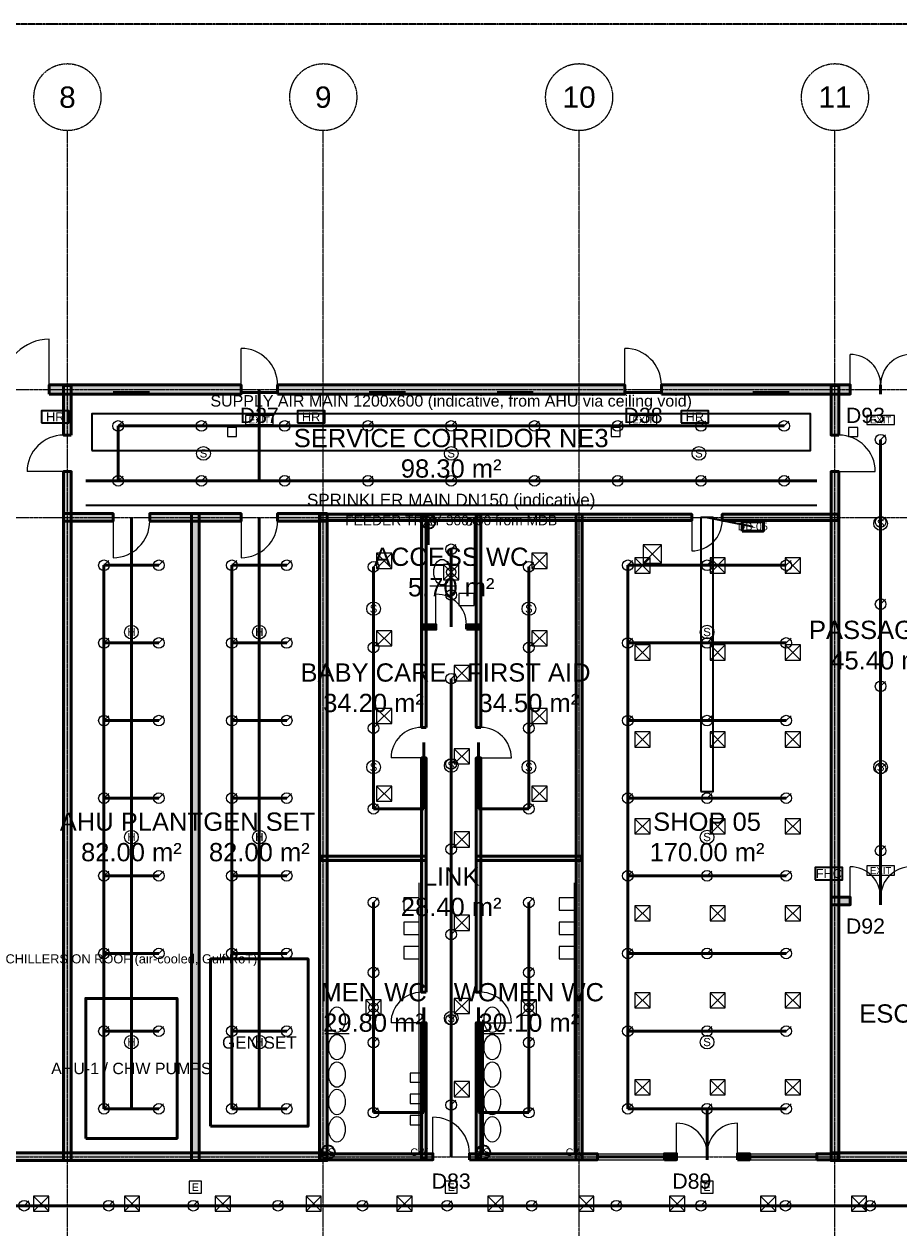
# Model space of a CAD drawing. Header units: millimetres. Extents: x -5300 to 125300, y -375 to 90375.
# Tile 9 of 10: x 62776 to 91500, y 50462 to 90000. Entities that reach past the tile are written whole.
import ezdxf
from ezdxf.enums import TextEntityAlignment as Align

# ---------------------------------------------------------------- set-up
doc = ezdxf.new("R2010")
doc.units = ezdxf.units.MM
for name, pattern in [('CENTER', [5.08, 3.175, -0.635, 0.635, -0.635]), ('DASHED', [1.524, 1.27, -0.254]), ('PHANTOM', [6.35, 3.175, -0.635, 0.635, -0.635, 0.635, -0.635])]:
    doc.linetypes.add(name, pattern=pattern)
for name, color, linetype, lineweight in [('A-ACHSEN', 1, 'CENTER', 13), ('A-FENSTER', 5, 'Continuous', 25), ('A-LAGEPLAN-GRENZE', 1, 'PHANTOM', 35), ('A-OEFFNUNG-NR', 2, 'Continuous', 18), ('A-RAUM-STEMPEL', 2, 'Continuous', 18), ('A-SCHRAFFUR', 8, 'Continuous', 9), ('A-TUER', 3, 'Continuous', 25), ('A-WAND-TRAG', 7, 'Continuous', 50), ('E-ANNO-TEXT', 52, 'Continuous', 18), ('E-DB', 6, 'Continuous', 50), ('E-FALM', 230, 'Continuous', 25), ('E-LITE', 2, 'Continuous', 18), ('E-LITE-EMER', 40, 'Continuous', 18), ('E-TRAY', 210, 'DASHED', 35), ('FP-ANNO-TEXT', 14, 'Continuous', 18), ('FP-HOSE', 20, 'Continuous', 35), ('FP-SPRK-HEAD', 1, 'Continuous', 25), ('FP-SPRK-PIPE', 12, 'Continuous', 50), ('M-ANNO-TEXT', 150, 'Continuous', 18), ('M-HVAC-EQPT', 30, 'Continuous', 50), ('M-HVAC-RCG', 3, 'Continuous', 18), ('M-HVAC-SAD', 5, 'Continuous', 35), ('M-HVAC-SCD', 4, 'Continuous', 18), ('P-ANNO-TEXT', 94, 'Continuous', 18), ('P-DCW', 160, 'Continuous', 25), ('P-FIXT', 90, 'Continuous', 18), ('P-SANR', 34, 'Continuous', 35)]:
    doc.layers.add(name, color=color, linetype=linetype, lineweight=lineweight)
doc.styles.add('DE-ARIAL', font='arial.ttf')

msp = doc.modelspace()

# ---------------------------------------------------------------- hatches: boundary and pattern name
at = {"layer": 'A-SCHRAFFUR'}
for points in [[(63600, 77850), (69900, 77850), (69900, 78150), (63600, 78150)], [(64325, 76500), (64325, 78125), (64075, 78125), (64075, 76500)], [(71100, 77850), (82500, 77850), (82500, 78150), (71100, 78150)], [(83700, 77850), (89900, 77850), (89900, 78150), (83700, 78150)], [(89525, 76500), (89525, 78125), (89275, 78125), (89275, 76500)], [(64325, 52675), (64325, 75300), (64075, 75300), (64075, 52675)], [(89525, 52675), (89525, 75300), (89275, 75300), (89275, 52675)], [(64075, 73675), (65700, 73675), (65700, 73925), (64075, 73925)], [(66900, 73675), (69900, 73675), (69900, 73925), (66900, 73925)], [(68525, 52675), (68525, 73925), (68275, 73925), (68275, 52675)], [(71100, 73675), (72725, 73675), (72725, 73925), (71100, 73925)], [(72725, 52675), (72725, 73925), (72475, 73925), (72475, 52675)], [(72500, 73700), (84700, 73700), (84700, 73900), (72500, 73900)], [(75975, 66900), (75975, 73875), (75825, 73875), (75825, 66900)], [(77775, 66900), (77775, 73875), (77625, 73875), (77625, 66900)], [(81100, 52700), (81100, 73900), (80900, 73900), (80900, 52700)], [(85700, 73700), (89500, 73700), (89500, 73900), (85700, 73900)], [(75825, 70125), (76300, 70125), (76300, 70275), (75825, 70275)], [(77300, 70125), (77775, 70125), (77775, 70275), (77300, 70275)], [(75975, 58200), (75975, 65900), (75825, 65900), (75825, 58200)], [(77775, 58200), (77775, 65900), (77625, 65900), (77625, 58200)], [(72525, 62525), (75975, 62525), (75975, 62675), (72525, 62675)], [(77625, 62525), (81075, 62525), (81075, 62675), (77625, 62675)], [(89275, 61075), (89900, 61075), (89900, 61325), (89275, 61325)], [(75975, 52725), (75975, 57200), (75825, 57200), (75825, 52725)], [(77775, 52725), (77775, 57200), (77625, 57200), (77625, 52725)], [(47275, 52675), (72725, 52675), (72725, 52925), (47275, 52925)], [(72500, 52700), (76200, 52700), (76200, 52900), (72500, 52900)], [(77400, 52700), (81600, 52700), (81600, 52900), (77400, 52900)], [(83800, 52700), (84200, 52700), (84200, 52900), (83800, 52900)], [(86200, 52700), (86600, 52700), (86600, 52900), (86200, 52900)], [(88800, 52700), (89500, 52700), (89500, 52900), (88800, 52900)], [(89275, 52675), (92600, 52675), (92600, 52925), (89275, 52925)]]:
    msp.add_hatch(color=256, dxfattribs=at).paths.add_polyline_path(points)

# ---------------------------------------------------------------- linework, layer by layer
at = {"layer": 'A-ACHSEN'}
for p, q in [((64200, 7100), (64200, 86500)), ((72600, 7100), (72600, 86500)), ((81000, 7100), (81000, 86500)), ((89400, 7100), (89400, 86500)), ((-3100, 78000), (123100, 78000)), ((-3100, 73800), (123100, 73800)), ((-3100, 52800), (123100, 52800))]:
    msp.add_line(p, q, dxfattribs=at)
for centre in [(64200, 87600), (72600, 87600), (81000, 87600), (89400, 87600)]:
    msp.add_circle(centre, 1100, dxfattribs=at)
at = {"layer": 'A-FENSTER'}
for p, q in [((81600, 52900), (83800, 52900)), ((81600, 52825), (83800, 52825)), ((81600, 52775), (83800, 52775)), ((81600, 52700), (83800, 52700)), ((86600, 52900), (88800, 52900)), ((86600, 52825), (88800, 52825)), ((86600, 52775), (88800, 52775)), ((86600, 52700), (88800, 52700))]:
    msp.add_line(p, q, dxfattribs=at)
at = {"layer": 'A-LAGEPLAN-GRENZE'}
msp.add_lwpolyline([(0, 0), (120000, 0), (120000, 90000), (0, 90000)], close=True, dxfattribs=at)
at = {"layer": 'A-TUER'}
for p, q in [((63600, 78150), (63600, 79650)), ((69900, 78150), (69900, 79350)), ((82500, 78150), (82500, 79350)), ((89900, 78150), (89900, 79150)), ((64075, 75300), (62875, 75300)), ((89525, 75300), (90725, 75300)), ((65700, 73675), (65700, 72475)), ((69900, 73675), (69900, 72475)), ((84700, 73700), (84700, 72700)), ((76300, 70275), (76300, 71275)), ((75825, 65900), (74825, 65900)), ((77775, 65900), (78775, 65900)), ((89900, 61325), (89900, 62325)), ((75825, 57200), (74825, 57200)), ((77775, 57200), (78775, 57200)), ((76200, 52900), (76200, 54100)), ((84200, 52900), (84200, 53900)), ((86200, 52900), (86200, 53900))]:
    msp.add_line(p, q, dxfattribs=at)
for centre, radius, start, end in [((63600, 78150), 1500, 90, 180), ((69900, 78150), 1200, 0, 90), ((82500, 78150), 1200, 0, 90), ((89900, 78150), 1000, 0, 90), ((91900, 78150), 1000, 90, 180), ((64075, 75300), 1200, 90, 180), ((89525, 75300), 1200, 0, 90), ((65700, 73675), 1200, -90, 0), ((69900, 73675), 1200, -90, 0), ((84700, 73700), 1000, -90, 0), ((76300, 70275), 1000, 0, 90), ((75825, 65900), 1000, 90, 180), ((77775, 65900), 1000, 0, 90), ((89900, 61325), 1000, 0, 90), ((91900, 61325), 1000, 90, 180), ((75825, 57200), 1000, 90, 180), ((77775, 57200), 1000, 0, 90), ((76200, 52900), 1200, 0, 90), ((84200, 52900), 1000, 0, 90), ((86200, 52900), 1000, 90, 180)]:
    msp.add_arc(centre, radius, start, end, dxfattribs=at)
at = {"layer": 'A-WAND-TRAG'}
for p, q in [((63600, 77850), (63600, 78150)), ((69900, 77850), (69900, 78150)), ((71100, 77850), (71100, 78150)), ((82500, 77850), (82500, 78150)), ((83700, 77850), (83700, 78150)), ((89900, 77850), (89900, 78150)), ((90900, 77850), (90900, 78150)), ((90900, 77850), (90900, 78150)), ((64325, 76500), (64075, 76500)), ((89525, 76500), (89275, 76500)), ((64325, 75300), (64075, 75300)), ((89525, 75300), (89275, 75300)), ((65700, 73675), (65700, 73925)), ((66900, 73675), (66900, 73925)), ((69900, 73675), (69900, 73925)), ((71100, 73675), (71100, 73925)), ((84700, 73700), (84700, 73900)), ((85700, 73700), (85700, 73900)), ((76300, 70125), (76300, 70275)), ((77300, 70125), (77300, 70275)), ((75975, 66900), (75825, 66900)), ((77775, 66900), (77625, 66900)), ((75975, 65900), (75825, 65900)), ((77775, 65900), (77625, 65900)), ((89900, 61075), (89900, 61325)), ((90900, 61075), (90900, 61325)), ((90900, 61075), (90900, 61325)), ((75975, 58200), (75825, 58200)), ((77775, 58200), (77625, 58200)), ((75975, 57200), (75825, 57200)), ((77775, 57200), (77625, 57200)), ((76200, 52700), (76200, 52900)), ((77400, 52700), (77400, 52900)), ((81600, 52700), (81600, 52900)), ((83800, 52700), (83800, 52900)), ((84200, 52700), (84200, 52900)), ((85200, 52700), (85200, 52900)), ((85200, 52700), (85200, 52900)), ((86200, 52700), (86200, 52900)), ((86600, 52700), (86600, 52900)), ((88800, 52700), (88800, 52900))]:
    msp.add_line(p, q, dxfattribs=at)
for points in [[(63600, 77850), (69900, 77850), (69900, 78150), (63600, 78150)], [(64325, 76500), (64325, 78125), (64075, 78125), (64075, 76500)], [(71100, 77850), (82500, 77850), (82500, 78150), (71100, 78150)], [(83700, 77850), (89900, 77850), (89900, 78150), (83700, 78150)], [(89525, 76500), (89525, 78125), (89275, 78125), (89275, 76500)], [(64325, 52675), (64325, 75300), (64075, 75300), (64075, 52675)], [(89525, 52675), (89525, 75300), (89275, 75300), (89275, 52675)], [(64075, 73675), (65700, 73675), (65700, 73925), (64075, 73925)], [(66900, 73675), (69900, 73675), (69900, 73925), (66900, 73925)], [(68525, 52675), (68525, 73925), (68275, 73925), (68275, 52675)], [(71100, 73675), (72725, 73675), (72725, 73925), (71100, 73925)], [(72725, 52675), (72725, 73925), (72475, 73925), (72475, 52675)], [(72500, 73700), (84700, 73700), (84700, 73900), (72500, 73900)], [(75975, 66900), (75975, 73875), (75825, 73875), (75825, 66900)], [(77775, 66900), (77775, 73875), (77625, 73875), (77625, 66900)], [(81100, 52700), (81100, 73900), (80900, 73900), (80900, 52700)], [(85700, 73700), (89500, 73700), (89500, 73900), (85700, 73900)], [(75825, 70125), (76300, 70125), (76300, 70275), (75825, 70275)], [(77300, 70125), (77775, 70125), (77775, 70275), (77300, 70275)], [(75975, 58200), (75975, 65900), (75825, 65900), (75825, 58200)], [(77775, 58200), (77775, 65900), (77625, 65900), (77625, 58200)], [(72525, 62525), (75975, 62525), (75975, 62675), (72525, 62675)], [(77625, 62525), (81075, 62525), (81075, 62675), (77625, 62675)], [(89275, 61075), (89900, 61075), (89900, 61325), (89275, 61325)], [(75975, 52725), (75975, 57200), (75825, 57200), (75825, 52725)], [(77775, 52725), (77775, 57200), (77625, 57200), (77625, 52725)], [(47275, 52675), (72725, 52675), (72725, 52925), (47275, 52925)], [(72500, 52700), (76200, 52700), (76200, 52900), (72500, 52900)], [(77400, 52700), (81600, 52700), (81600, 52900), (77400, 52900)], [(83800, 52700), (84200, 52700), (84200, 52900), (83800, 52900)], [(86200, 52700), (86600, 52700), (86600, 52900), (86200, 52900)], [(88800, 52700), (89500, 52700), (89500, 52900), (88800, 52900)], [(89275, 52675), (92600, 52675), (92600, 52925), (89275, 52925)]]:
    msp.add_lwpolyline(points, close=True, dxfattribs=at)
at = {"layer": 'E-DB'}
for points in [[(86350, 73350), (87050, 73350), (87050, 73650), (86350, 73650)], [(68900, 53800), (72100, 53800), (72100, 59300), (68900, 59300)]]:
    msp.add_lwpolyline(points, close=True, dxfattribs=at)
at = {"layer": 'E-FALM'}
for points in [[(69450, 76450), (69750, 76450), (69750, 76750), (69450, 76750)], [(82050, 76450), (82350, 76450), (82350, 76750), (82050, 76750)], [(89850, 76450), (90150, 76450), (90150, 76750), (89850, 76750)]]:
    msp.add_lwpolyline(points, close=True, dxfattribs=at)
for centre in [(68666.667, 75900), (76800, 75900), (84933.333, 75900), (90900, 73600), (74250, 70800), (79350, 70800), (66300, 70033.333), (70500, 70033.333), (85200, 70033.333), (74250, 65600), (76800, 65650), (79350, 65600), (90900, 65600), (66300, 63300), (70500, 63300), (85200, 63300), (76800, 57350), (66300, 56566.667), (70500, 56566.667), (85200, 56566.667)]:
    msp.add_circle(centre, 225, dxfattribs=at)
at = {"layer": 'E-LITE', "const_width": 100}
for points in [[(65700, 77900), (66900, 77900)], [(69900, 77900), (71100, 77900)], [(74100, 77900), (75300, 77900)], [(78300, 77900), (79500, 77900)], [(82500, 77900), (83700, 77900)], [(86700, 77900), (87900, 77900)]]:
    msp.add_lwpolyline(points, dxfattribs=at)
at = {"layer": 'E-LITE-EMER'}
for points in [[(70050, 76850), (70950, 76850), (70950, 77150), (70050, 77150)], [(82650, 76850), (83550, 76850), (83550, 77150), (82650, 77150)], [(90450, 76850), (91350, 76850), (91350, 77150), (90450, 77150)], [(90450, 62050), (91350, 62050), (91350, 62350), (90450, 62350)], [(68200, 51600), (68600, 51600), (68600, 52000), (68200, 52000)], [(76600, 51600), (77000, 51600), (77000, 52000), (76600, 52000)], [(85000, 51600), (85400, 51600), (85400, 52000), (85000, 52000)]]:
    msp.add_lwpolyline(points, close=True, dxfattribs=at)
at = {"layer": 'E-TRAY'}
for p, q in [((64800, 74200), (88800, 74200)), ((85200, 73800), (86700, 73500))]:
    msp.add_line(p, q, dxfattribs=at)
at = {"layer": 'FP-HOSE'}
for points in [[(63350, 76900), (64250, 76900), (64250, 77300), (63350, 77300)], [(71750, 76900), (72650, 76900), (72650, 77300), (71750, 77300)], [(84350, 76900), (85250, 76900), (85250, 77300), (84350, 77300)], [(88750, 61900), (89650, 61900), (89650, 62300), (88750, 62300)]]:
    msp.add_lwpolyline(points, close=True, dxfattribs=at)
at = {"layer": 'FP-SPRK-HEAD'}
for p, q in [((65866.667, 76800), (66024.167, 76957.5)), ((68600, 76800), (68757.5, 76957.5)), ((71333.333, 76800), (71490.833, 76957.5)), ((74066.667, 76800), (74224.167, 76957.5)), ((76800, 76800), (76957.5, 76957.5)), ((79533.333, 76800), (79690.833, 76957.5)), ((82266.667, 76800), (82424.167, 76957.5)), ((85000, 76800), (85157.5, 76957.5)), ((87733.333, 76800), (87890.833, 76957.5)), ((90900, 76350), (91057.5, 76507.5)), ((65866.667, 75000), (66024.167, 75157.5)), ((68600, 75000), (68757.5, 75157.5)), ((71333.333, 75000), (71490.833, 75157.5)), ((74066.667, 75000), (74224.167, 75157.5)), ((76800, 75000), (76957.5, 75157.5)), ((79533.333, 75000), (79690.833, 75157.5)), ((82266.667, 75000), (82424.167, 75157.5)), ((85000, 75000), (85157.5, 75157.5)), ((87733.333, 75000), (87890.833, 75157.5)), ((90900, 73650), (91057.5, 73807.5)), ((76800, 72750), (76957.5, 72907.5)), ((65400, 72225), (65557.5, 72382.5)), ((67200, 72225), (67357.5, 72382.5)), ((69600, 72225), (69757.5, 72382.5)), ((71400, 72225), (71557.5, 72382.5)), ((82600, 72225), (82757.5, 72382.5)), ((85200, 72225), (85357.5, 72382.5)), ((87800, 72225), (87957.5, 72382.5)), ((74250, 72175), (74407.5, 72332.5)), ((79350, 72175), (79507.5, 72332.5)), ((76800, 71250), (76957.5, 71407.5)), ((90900, 70950), (91057.5, 71107.5)), ((65400, 69675), (65557.5, 69832.5)), ((67200, 69675), (67357.5, 69832.5)), ((69600, 69675), (69757.5, 69832.5)), ((71400, 69675), (71557.5, 69832.5)), ((74250, 69525), (74407.5, 69682.5)), ((79350, 69525), (79507.5, 69682.5)), ((82600, 69675), (82757.5, 69832.5)), ((85200, 69675), (85357.5, 69832.5)), ((87800, 69675), (87957.5, 69832.5)), ((76800, 68500), (76957.5, 68657.5)), ((90900, 68250), (91057.5, 68407.5)), ((65400, 67125), (65557.5, 67282.5)), ((67200, 67125), (67357.5, 67282.5)), ((69600, 67125), (69757.5, 67282.5)), ((71400, 67125), (71557.5, 67282.5)), ((82600, 67125), (82757.5, 67282.5)), ((85200, 67125), (85357.5, 67282.5)), ((87800, 67125), (87957.5, 67282.5)), ((74250, 66875), (74407.5, 67032.5)), ((79350, 66875), (79507.5, 67032.5)), ((76800, 65700), (76957.5, 65857.5)), ((90900, 65550), (91057.5, 65707.5)), ((65400, 64575), (65557.5, 64732.5)), ((67200, 64575), (67357.5, 64732.5)), ((69600, 64575), (69757.5, 64732.5)), ((71400, 64575), (71557.5, 64732.5)), ((82600, 64575), (82757.5, 64732.5)), ((85200, 64575), (85357.5, 64732.5)), ((87800, 64575), (87957.5, 64732.5)), ((74250, 64225), (74407.5, 64382.5)), ((79350, 64225), (79507.5, 64382.5)), ((76800, 62900), (76957.5, 63057.5)), ((90900, 62850), (91057.5, 63007.5)), ((65400, 62025), (65557.5, 62182.5)), ((67200, 62025), (67357.5, 62182.5)), ((69600, 62025), (69757.5, 62182.5)), ((71400, 62025), (71557.5, 62182.5)), ((82600, 62025), (82757.5, 62182.5)), ((85200, 62025), (85357.5, 62182.5)), ((87800, 62025), (87957.5, 62182.5)), ((74250, 61150), (74407.5, 61307.5)), ((79350, 61150), (79507.5, 61307.5)), ((76800, 60100), (76957.5, 60257.5)), ((65400, 59475), (65557.5, 59632.5)), ((67200, 59475), (67357.5, 59632.5)), ((69600, 59475), (69757.5, 59632.5)), ((71400, 59475), (71557.5, 59632.5)), ((82600, 59475), (82757.5, 59632.5)), ((85200, 59475), (85357.5, 59632.5)), ((87800, 59475), (87957.5, 59632.5)), ((74250, 58850), (74407.5, 59007.5)), ((79350, 58850), (79507.5, 59007.5)), ((76800, 57300), (76957.5, 57457.5)), ((65400, 56925), (65557.5, 57082.5)), ((67200, 56925), (67357.5, 57082.5)), ((69600, 56925), (69757.5, 57082.5)), ((71400, 56925), (71557.5, 57082.5)), ((82600, 56925), (82757.5, 57082.5)), ((85200, 56925), (85357.5, 57082.5)), ((87800, 56925), (87957.5, 57082.5)), ((74250, 56550), (74407.5, 56707.5)), ((79350, 56550), (79507.5, 56707.5)), ((76800, 54500), (76957.5, 54657.5)), ((65400, 54375), (65557.5, 54532.5)), ((67200, 54375), (67357.5, 54532.5)), ((69600, 54375), (69757.5, 54532.5)), ((71400, 54375), (71557.5, 54532.5)), ((74250, 54250), (74407.5, 54407.5)), ((79350, 54250), (79507.5, 54407.5)), ((82600, 54375), (82757.5, 54532.5)), ((85200, 54375), (85357.5, 54532.5)), ((87800, 54375), (87957.5, 54532.5)), ((62777.778, 51192.857), (62935.278, 51350.357)), ((65555.556, 51192.857), (65713.056, 51350.357)), ((68333.333, 51192.857), (68490.833, 51350.357)), ((71111.111, 51192.857), (71268.611, 51350.357)), ((73888.889, 51192.857), (74046.389, 51350.357)), ((76666.667, 51192.857), (76824.167, 51350.357)), ((79444.444, 51192.857), (79601.944, 51350.357)), ((82222.222, 51192.857), (82379.722, 51350.357)), ((85000, 51192.857), (85157.5, 51350.357)), ((87777.778, 51192.857), (87935.278, 51350.357)), ((90555.556, 51192.857), (90713.056, 51350.357))]:
    msp.add_line(p, q, dxfattribs=at)
for centre in [(65866.667, 76800), (68600, 76800), (71333.333, 76800), (74066.667, 76800), (76800, 76800), (79533.333, 76800), (82266.667, 76800), (85000, 76800), (87733.333, 76800), (90900, 76350), (65866.667, 75000), (68600, 75000), (71333.333, 75000), (74066.667, 75000), (76800, 75000), (79533.333, 75000), (82266.667, 75000), (85000, 75000), (87733.333, 75000), (90900, 73650), (76800, 72750), (65400, 72225), (67200, 72225), (69600, 72225), (71400, 72225), (82600, 72225), (85200, 72225), (87800, 72225), (74250, 72175), (79350, 72175), (76800, 71250), (90900, 70950), (65400, 69675), (67200, 69675), (69600, 69675), (71400, 69675), (74250, 69525), (79350, 69525), (82600, 69675), (85200, 69675), (87800, 69675), (76800, 68500), (90900, 68250), (65400, 67125), (67200, 67125), (69600, 67125), (71400, 67125), (82600, 67125), (85200, 67125), (87800, 67125), (74250, 66875), (79350, 66875), (76800, 65700), (90900, 65550), (65400, 64575), (67200, 64575), (69600, 64575), (71400, 64575), (82600, 64575), (85200, 64575), (87800, 64575), (74250, 64225), (79350, 64225), (76800, 62900), (90900, 62850), (65400, 62025), (67200, 62025), (69600, 62025), (71400, 62025), (82600, 62025), (85200, 62025), (87800, 62025), (74250, 61150), (79350, 61150), (76800, 60100), (65400, 59475), (67200, 59475), (69600, 59475), (71400, 59475), (82600, 59475), (85200, 59475), (87800, 59475), (74250, 58850), (79350, 58850), (76800, 57300), (65400, 56925), (67200, 56925), (69600, 56925), (71400, 56925), (82600, 56925), (85200, 56925), (87800, 56925), (74250, 56550), (79350, 56550), (76800, 54500), (65400, 54375), (67200, 54375), (69600, 54375), (71400, 54375), (74250, 54250), (79350, 54250), (82600, 54375), (85200, 54375), (87800, 54375), (62777.778, 51192.857), (65555.556, 51192.857), (68333.333, 51192.857), (71111.111, 51192.857), (73888.889, 51192.857), (76666.667, 51192.857), (79444.444, 51192.857), (82222.222, 51192.857), (85000, 51192.857), (87777.778, 51192.857), (90555.556, 51192.857)]:
    msp.add_circle(centre, 175, dxfattribs=at)
at = {"layer": 'FP-SPRK-PIPE'}
for p, q in [((70500, 75000), (70500, 78000)), ((65866.667, 76800), (68600, 76800)), ((65866.667, 75000), (65866.667, 76800)), ((68600, 76800), (71333.333, 76800)), ((71333.333, 76800), (74066.667, 76800)), ((74066.667, 76800), (76800, 76800)), ((76800, 76800), (79533.333, 76800)), ((79533.333, 76800), (82266.667, 76800)), ((82266.667, 76800), (85000, 76800)), ((85000, 76800), (87733.333, 76800)), ((90900, 73650), (90900, 76350)), ((64800, 75000), (88800, 75000)), ((65866.667, 75000), (68600, 75000)), ((65866.667, 75000), (70500, 75000)), ((68600, 75000), (71333.333, 75000)), ((71333.333, 75000), (74066.667, 75000)), ((74066.667, 75000), (76800, 75000)), ((76800, 75000), (79533.333, 75000)), ((79533.333, 75000), (82266.667, 75000)), ((82266.667, 75000), (85000, 75000)), ((85000, 75000), (87733.333, 75000)), ((66300, 54375), (66300, 73800)), ((70500, 54375), (70500, 73800)), ((90900, 70950), (90900, 73650)), ((76800, 71250), (76800, 72750)), ((65400, 72225), (67200, 72225)), ((65400, 69675), (65400, 72225)), ((69600, 72225), (71400, 72225)), ((69600, 69675), (69600, 72225)), ((74250, 69525), (74250, 72175)), ((79350, 69525), (79350, 72175)), ((82600, 72225), (85200, 72225)), ((82600, 69675), (82600, 72225)), ((85200, 72225), (87800, 72225)), ((76800, 71250), (76800, 71250)), ((76800, 71250), (76800, 70200)), ((90900, 68250), (90900, 70950)), ((65400, 69675), (67200, 69675)), ((65400, 67125), (65400, 69675)), ((69600, 69675), (71400, 69675)), ((69600, 67125), (69600, 69675)), ((82600, 69675), (85200, 69675)), ((82600, 67125), (82600, 69675)), ((85200, 69675), (87800, 69675)), ((74250, 66875), (74250, 69525)), ((79350, 66875), (79350, 69525)), ((76800, 65700), (76800, 68500)), ((90900, 65550), (90900, 68250)), ((65400, 67125), (67200, 67125)), ((65400, 64575), (65400, 67125)), ((69600, 67125), (71400, 67125)), ((69600, 64575), (69600, 67125)), ((74250, 64225), (74250, 66875)), ((79350, 64225), (79350, 66875)), ((82600, 67125), (85200, 67125)), ((82600, 64575), (82600, 67125)), ((85200, 67125), (87800, 67125)), ((75900, 64225), (75900, 66400)), ((77700, 64225), (77700, 66400)), ((76800, 62900), (76800, 65700)), ((90900, 62850), (90900, 65550)), ((65400, 64575), (67200, 64575)), ((65400, 62025), (65400, 64575)), ((69600, 64575), (71400, 64575)), ((69600, 62025), (69600, 64575)), ((82600, 64575), (85200, 64575)), ((82600, 62025), (82600, 64575)), ((85200, 64575), (87800, 64575)), ((74250, 64225), (75900, 64225)), ((79350, 64225), (77700, 64225)), ((76800, 60100), (76800, 62900)), ((90900, 62850), (90900, 62850)), ((90900, 62850), (90900, 61200)), ((65400, 62025), (67200, 62025)), ((65400, 59475), (65400, 62025)), ((69600, 62025), (71400, 62025)), ((69600, 59475), (69600, 62025)), ((82600, 62025), (85200, 62025)), ((82600, 59475), (82600, 62025)), ((85200, 62025), (87800, 62025)), ((74250, 58850), (74250, 61150)), ((79350, 58850), (79350, 61150)), ((76800, 57300), (76800, 60100)), ((65400, 59475), (67200, 59475)), ((65400, 56925), (65400, 59475)), ((69600, 59475), (71400, 59475)), ((69600, 56925), (69600, 59475)), ((82600, 59475), (85200, 59475)), ((82600, 56925), (82600, 59475)), ((85200, 59475), (87800, 59475)), ((74250, 56550), (74250, 58850)), ((79350, 56550), (79350, 58850)), ((75900, 54250), (75900, 57700)), ((77700, 54250), (77700, 57700)), ((76800, 54500), (76800, 57300)), ((65400, 56925), (67200, 56925)), ((65400, 54375), (65400, 56925)), ((69600, 56925), (71400, 56925)), ((69600, 54375), (69600, 56925)), ((74250, 54250), (74250, 56550)), ((79350, 54250), (79350, 56550)), ((82600, 56925), (85200, 56925)), ((82600, 54375), (82600, 56925)), ((85200, 56925), (87800, 56925)), ((65400, 54375), (67200, 54375)), ((65400, 54375), (66300, 54375)), ((69600, 54375), (71400, 54375)), ((69600, 54375), (70500, 54375)), ((74250, 54250), (75900, 54250)), ((76800, 54500), (76800, 54500)), ((76800, 54500), (76800, 52800)), ((79350, 54250), (77700, 54250)), ((82600, 54375), (85200, 54375)), ((82600, 54375), (85200, 54375)), ((85200, 54375), (87800, 54375)), ((85200, 54375), (85200, 52800)), ((60000, 51192.857), (62777.778, 51192.857)), ((62777.778, 51192.857), (65555.556, 51192.857)), ((65555.556, 51192.857), (68333.333, 51192.857)), ((68333.333, 51192.857), (71111.111, 51192.857)), ((71111.111, 51192.857), (73888.889, 51192.857)), ((73888.889, 51192.857), (76666.667, 51192.857)), ((76666.667, 51192.857), (79444.444, 51192.857)), ((79444.444, 51192.857), (82222.222, 51192.857)), ((82222.222, 51192.857), (85000, 51192.857)), ((85000, 51192.857), (87777.778, 51192.857)), ((87777.778, 51192.857), (90555.556, 51192.857)), ((90555.556, 51192.857), (93333.333, 51192.857))]:
    msp.add_line(p, q, dxfattribs=at)
at = {"layer": 'M-HVAC-EQPT'}
msp.add_lwpolyline([(64800, 53400), (67800, 53400), (67800, 58000), (64800, 58000)], close=True, dxfattribs=at)
at = {"layer": 'M-HVAC-RCG'}
for p, q in [((83100, 72300), (83700, 72900)), ((83100, 72900), (83700, 72300)), ((76550, 71750), (77050, 72250)), ((76550, 72250), (77050, 71750)), ((74000, 57450), (74500, 57950)), ((74000, 57950), (74500, 57450)), ((79100, 57450), (79600, 57950)), ((79100, 57950), (79600, 57450))]:
    msp.add_line(p, q, dxfattribs=at)
for points in [[(83100, 72300), (83700, 72300), (83700, 72900), (83100, 72900)], [(76550, 71750), (77050, 71750), (77050, 72250), (76550, 72250)], [(74000, 57450), (74500, 57450), (74500, 57950), (74000, 57950)], [(79100, 57450), (79600, 57450), (79600, 57950), (79100, 57950)]]:
    msp.add_lwpolyline(points, close=True, dxfattribs=at)
at = {"layer": 'M-HVAC-SAD'}
for points in [[(65000, 76000), (88600, 76000), (88600, 77200), (65000, 77200)], [(85000, 64800), (85400, 64800), (85400, 73800), (85000, 73800)]]:
    msp.add_lwpolyline(points, close=True, dxfattribs=at)
at = {"layer": 'M-HVAC-SCD'}
for p, q in [((74350, 72125), (74850, 72625)), ((74350, 72625), (74850, 72125)), ((79450, 72125), (79950, 72625)), ((79450, 72625), (79950, 72125)), ((82833.333, 71971.429), (83333.333, 72471.429)), ((82833.333, 72471.429), (83333.333, 71971.429)), ((85300, 71971.429), (85800, 72471.429)), ((85300, 72471.429), (85800, 71971.429)), ((87766.667, 71971.429), (88266.667, 72471.429)), ((87766.667, 72471.429), (88266.667, 71971.429)), ((74350, 69575), (74850, 70075)), ((74350, 70075), (74850, 69575)), ((79450, 69575), (79950, 70075)), ((79450, 70075), (79950, 69575)), ((82833.333, 69114.286), (83333.333, 69614.286)), ((82833.333, 69614.286), (83333.333, 69114.286)), ((85300, 69114.286), (85800, 69614.286)), ((85300, 69614.286), (85800, 69114.286)), ((87766.667, 69114.286), (88266.667, 69614.286)), ((87766.667, 69614.286), (88266.667, 69114.286)), ((76900, 68433.333), (77400, 68933.333)), ((76900, 68933.333), (77400, 68433.333)), ((74350, 67025), (74850, 67525)), ((74350, 67525), (74850, 67025)), ((79450, 67025), (79950, 67525)), ((79450, 67525), (79950, 67025)), ((82833.333, 66257.143), (83333.333, 66757.143)), ((82833.333, 66757.143), (83333.333, 66257.143)), ((85300, 66257.143), (85800, 66757.143)), ((85300, 66757.143), (85800, 66257.143)), ((87766.667, 66257.143), (88266.667, 66757.143)), ((87766.667, 66757.143), (88266.667, 66257.143)), ((76900, 65700), (77400, 66200)), ((76900, 66200), (77400, 65700)), ((74350, 64475), (74850, 64975)), ((74350, 64975), (74850, 64475)), ((79450, 64475), (79950, 64975)), ((79450, 64975), (79950, 64475)), ((82833.333, 63400), (83333.333, 63900)), ((82833.333, 63900), (83333.333, 63400)), ((85300, 63400), (85800, 63900)), ((85300, 63900), (85800, 63400)), ((87766.667, 63400), (88266.667, 63900)), ((87766.667, 63900), (88266.667, 63400)), ((76900, 62966.667), (77400, 63466.667)), ((76900, 63466.667), (77400, 62966.667)), ((82833.333, 60542.857), (83333.333, 61042.857)), ((82833.333, 61042.857), (83333.333, 60542.857)), ((85300, 60542.857), (85800, 61042.857)), ((85300, 61042.857), (85800, 60542.857)), ((87766.667, 60542.857), (88266.667, 61042.857)), ((87766.667, 61042.857), (88266.667, 60542.857)), ((76900, 60233.333), (77400, 60733.333)), ((76900, 60733.333), (77400, 60233.333)), ((82833.333, 57685.714), (83333.333, 58185.714)), ((82833.333, 58185.714), (83333.333, 57685.714)), ((85300, 57685.714), (85800, 58185.714)), ((85300, 58185.714), (85800, 57685.714)), ((87766.667, 57685.714), (88266.667, 58185.714)), ((87766.667, 58185.714), (88266.667, 57685.714)), ((76900, 57500), (77400, 58000)), ((76900, 58000), (77400, 57500)), ((76900, 54766.667), (77400, 55266.667)), ((76900, 55266.667), (77400, 54766.667)), ((82833.333, 54828.571), (83333.333, 55328.571)), ((82833.333, 55328.571), (83333.333, 54828.571)), ((85300, 54828.571), (85800, 55328.571)), ((85300, 55328.571), (85800, 54828.571)), ((87766.667, 54828.571), (88266.667, 55328.571)), ((87766.667, 55328.571), (88266.667, 54828.571)), ((63084, 51007.692), (63584, 51507.692)), ((63084, 51507.692), (63584, 51007.692)), ((66068, 51007.692), (66568, 51507.692)), ((66068, 51507.692), (66568, 51007.692)), ((69052, 51007.692), (69552, 51507.692)), ((69052, 51507.692), (69552, 51007.692)), ((72036, 51007.692), (72536, 51507.692)), ((72036, 51507.692), (72536, 51007.692)), ((75020, 51007.692), (75520, 51507.692)), ((75020, 51507.692), (75520, 51007.692)), ((78004, 51007.692), (78504, 51507.692)), ((78004, 51507.692), (78504, 51007.692)), ((80988, 51007.692), (81488, 51507.692)), ((80988, 51507.692), (81488, 51007.692)), ((83972, 51007.692), (84472, 51507.692)), ((83972, 51507.692), (84472, 51007.692)), ((86956, 51007.692), (87456, 51507.692)), ((86956, 51507.692), (87456, 51007.692)), ((89940, 51007.692), (90440, 51507.692)), ((89940, 51507.692), (90440, 51007.692))]:
    msp.add_line(p, q, dxfattribs=at)
for points in [[(74350, 72125), (74850, 72125), (74850, 72625), (74350, 72625)], [(79450, 72125), (79950, 72125), (79950, 72625), (79450, 72625)], [(82833.333, 71971.429), (83333.333, 71971.429), (83333.333, 72471.429), (82833.333, 72471.429)], [(85300, 71971.429), (85800, 71971.429), (85800, 72471.429), (85300, 72471.429)], [(87766.667, 71971.429), (88266.667, 71971.429), (88266.667, 72471.429), (87766.667, 72471.429)], [(74350, 69575), (74850, 69575), (74850, 70075), (74350, 70075)], [(79450, 69575), (79950, 69575), (79950, 70075), (79450, 70075)], [(82833.333, 69114.286), (83333.333, 69114.286), (83333.333, 69614.286), (82833.333, 69614.286)], [(85300, 69114.286), (85800, 69114.286), (85800, 69614.286), (85300, 69614.286)], [(87766.667, 69114.286), (88266.667, 69114.286), (88266.667, 69614.286), (87766.667, 69614.286)], [(76900, 68433.333), (77400, 68433.333), (77400, 68933.333), (76900, 68933.333)], [(74350, 67025), (74850, 67025), (74850, 67525), (74350, 67525)], [(79450, 67025), (79950, 67025), (79950, 67525), (79450, 67525)], [(82833.333, 66257.143), (83333.333, 66257.143), (83333.333, 66757.143), (82833.333, 66757.143)], [(85300, 66257.143), (85800, 66257.143), (85800, 66757.143), (85300, 66757.143)], [(87766.667, 66257.143), (88266.667, 66257.143), (88266.667, 66757.143), (87766.667, 66757.143)], [(76900, 65700), (77400, 65700), (77400, 66200), (76900, 66200)], [(74350, 64475), (74850, 64475), (74850, 64975), (74350, 64975)], [(79450, 64475), (79950, 64475), (79950, 64975), (79450, 64975)], [(82833.333, 63400), (83333.333, 63400), (83333.333, 63900), (82833.333, 63900)], [(85300, 63400), (85800, 63400), (85800, 63900), (85300, 63900)], [(87766.667, 63400), (88266.667, 63400), (88266.667, 63900), (87766.667, 63900)], [(76900, 62966.667), (77400, 62966.667), (77400, 63466.667), (76900, 63466.667)], [(82833.333, 60542.857), (83333.333, 60542.857), (83333.333, 61042.857), (82833.333, 61042.857)], [(85300, 60542.857), (85800, 60542.857), (85800, 61042.857), (85300, 61042.857)], [(87766.667, 60542.857), (88266.667, 60542.857), (88266.667, 61042.857), (87766.667, 61042.857)], [(76900, 60233.333), (77400, 60233.333), (77400, 60733.333), (76900, 60733.333)], [(82833.333, 57685.714), (83333.333, 57685.714), (83333.333, 58185.714), (82833.333, 58185.714)], [(85300, 57685.714), (85800, 57685.714), (85800, 58185.714), (85300, 58185.714)], [(87766.667, 57685.714), (88266.667, 57685.714), (88266.667, 58185.714), (87766.667, 58185.714)], [(76900, 57500), (77400, 57500), (77400, 58000), (76900, 58000)], [(76900, 54766.667), (77400, 54766.667), (77400, 55266.667), (76900, 55266.667)], [(82833.333, 54828.571), (83333.333, 54828.571), (83333.333, 55328.571), (82833.333, 55328.571)], [(85300, 54828.571), (85800, 54828.571), (85800, 55328.571), (85300, 55328.571)], [(87766.667, 54828.571), (88266.667, 54828.571), (88266.667, 55328.571), (87766.667, 55328.571)], [(63084, 51007.692), (63584, 51007.692), (63584, 51507.692), (63084, 51507.692)], [(66068, 51007.692), (66568, 51007.692), (66568, 51507.692), (66068, 51507.692)], [(69052, 51007.692), (69552, 51007.692), (69552, 51507.692), (69052, 51507.692)], [(72036, 51007.692), (72536, 51007.692), (72536, 51507.692), (72036, 51507.692)], [(75020, 51007.692), (75520, 51007.692), (75520, 51507.692), (75020, 51507.692)], [(78004, 51007.692), (78504, 51007.692), (78504, 51507.692), (78004, 51507.692)], [(80988, 51007.692), (81488, 51007.692), (81488, 51507.692), (80988, 51507.692)], [(83972, 51007.692), (84472, 51007.692), (84472, 51507.692), (83972, 51507.692)], [(86956, 51007.692), (87456, 51007.692), (87456, 51507.692), (86956, 51507.692)], [(89940, 51007.692), (90440, 51007.692), (90440, 51507.692), (89940, 51507.692)]]:
    msp.add_lwpolyline(points, close=True, dxfattribs=at)
at = {"layer": 'P-DCW'}
for p, q in [((77550, 73650), (77550, 71000)), ((75750, 52950), (75750, 61800)), ((80850, 52950), (80850, 61800))]:
    msp.add_line(p, q, dxfattribs=at)
at = {"layer": 'P-FIXT'}
for p, q in [((76100, 71550), (76900, 71550)), ((72650, 56850), (73450, 56850)), ((77750, 56850), (78550, 56850))]:
    msp.add_line(p, q, dxfattribs=at)
for points in [[(77050, 70900), (77550, 70900), (77550, 71300), (77050, 71300)], [(75250, 60900), (75750, 60900), (75750, 61300), (75250, 61300)], [(80350, 60900), (80850, 60900), (80850, 61300), (80350, 61300)], [(75250, 60100), (75750, 60100), (75750, 60500), (75250, 60500)], [(80350, 60100), (80850, 60100), (80850, 60500), (80350, 60500)], [(75250, 59300), (75750, 59300), (75750, 59700), (75250, 59700)], [(80350, 59300), (80850, 59300), (80850, 59700), (80350, 59700)], [(75450, 55250), (75800, 55250), (75800, 55550), (75450, 55550)], [(75450, 54550), (75800, 54550), (75800, 54850), (75450, 54850)], [(75450, 53850), (75800, 53850), (75800, 54150), (75450, 54150)]]:
    msp.add_lwpolyline(points, close=True, dxfattribs=at)
for centre in [(76800, 72000), (74250, 57700), (79350, 57700)]:
    msp.add_circle(centre, 150, dxfattribs=at)
for centre in [(76500, 72000), (73050, 57300), (78150, 57300), (73050, 56400), (78150, 56400), (73050, 55500), (78150, 55500), (73050, 54600), (78150, 54600), (73050, 53700), (78150, 53700)]:
    msp.add_ellipse(centre, major_axis=(0, 420), ratio=0.65, dxfattribs=at)
at = {"layer": 'P-SANR'}
for p, q in [((76050, 73650), (76050, 72900)), ((72750, 52950), (72750, 57300)), ((77850, 52950), (77850, 57300))]:
    msp.add_line(p, q, dxfattribs=at)
for centre in [(76050, 73650), (72750, 52950), (77850, 52950)]:
    msp.add_circle(centre, 225, dxfattribs=at)

# ---------------------------------------------------------------- texts
at = {"layer": 'A-ACHSEN', "style": 'DE-ARIAL'}
for s, p in [('8', (64200, 87600)), ('9', (72600, 87600)), ('10', (81000, 87600)), ('11', (89400, 87600))]:
    msp.add_text(s, height=700, dxfattribs=at).set_placement(p, align=Align.MIDDLE_CENTER)
at = {"layer": 'A-OEFFNUNG-NR', "style": 'DE-ARIAL'}
for s, p in [('D37', (70500, 77150)), ('D38', (83100, 77150)), ('D93', (90400, 77150)), ('D92', (90400, 60375)), ('D83', (76800, 52000)), ('D89', (84700, 52000))]:
    msp.add_text(s, height=500, dxfattribs=at).set_placement(p, align=Align.MIDDLE_CENTER)
at = {"layer": 'A-RAUM-STEMPEL', "char_height": 600, "attachment_point": 5, "style": 'DE-ARIAL'}
for s, insert in [('SERVICE CORRIDOR NE3\\P98.30 m²', (76800, 75900)), ('ACCESS WC\\P5.70 m²', (76800, 72000)), ('PASSAGE 5\\P45.40 m²', (90900, 69600)), ('BABY CARE\\P34.20 m²', (74250, 68200)), ('FIRST AID\\P34.50 m²', (79350, 68200)), ('AHU PLANT\\P82.00 m²', (66300, 63300)), ('GEN SET\\P82.00 m²', (70500, 63300)), ('SHOP 05\\P170.00 m²', (85200, 63300)), ('LINK\\P28.40 m²', (76800, 61500)), ('MEN WC\\P29.80 m²', (74250, 57700)), ('WOMEN WC\\P30.10 m²', (79350, 57700)), ('ESCAPE STAIR 5\\P66.40 m²', (93600, 57000))]:
    msp.add_mtext(s, dxfattribs=dict(at, insert=insert))
at = {"layer": 'E-ANNO-TEXT', "style": 'DE-ARIAL'}
for s, height, p in [('EXIT', 225, (70500, 77000)), ('EXIT', 225, (83100, 77000)), ('EXIT', 225, (90900, 77000)), ('FEEDER TRAY 300x50 from MDB', 325, (76800, 73700)), ('DB-05', 250, (86700, 73500)), ('EXIT', 225, (90900, 62200)), ('GEN SET', 400, (70500, 56550))]:
    msp.add_text(s, height=height, dxfattribs=at).set_placement(p, align=Align.MIDDLE_CENTER)
at = {"layer": 'E-FALM', "style": 'DE-ARIAL'}
for s, p in [('S', (68666.667, 75900)), ('S', (76800, 75900)), ('S', (84933.333, 75900)), ('S', (90900, 73600)), ('S', (74250, 70800)), ('S', (79350, 70800)), ('H', (66300, 70033.333)), ('H', (70500, 70033.333)), ('S', (85200, 70033.333)), ('S', (74250, 65600)), ('S', (76800, 65650)), ('S', (79350, 65600)), ('S', (90900, 65600)), ('H', (66300, 63300)), ('H', (70500, 63300)), ('S', (85200, 63300)), ('S', (76800, 57350)), ('H', (66300, 56566.667)), ('H', (70500, 56566.667)), ('S', (85200, 56566.667))]:
    msp.add_text(s, height=270, dxfattribs=at).set_placement(p, align=Align.MIDDLE_CENTER)
at = {"layer": 'E-LITE-EMER', "style": 'DE-ARIAL'}
for p in [(68400, 51800), (76800, 51800), (85200, 51800)]:
    msp.add_text('E', height=250, dxfattribs=at).set_placement(p, align=Align.MIDDLE_CENTER)
at = {"layer": 'FP-ANNO-TEXT', "style": 'DE-ARIAL'}
for s, height, p in [('HR', 300, (63800, 77100)), ('HR', 300, (72200, 77100)), ('HR', 300, (84800, 77100)), ('SPRINKLER MAIN DN150 (indicative)', 400, (76800, 74375)), ('FHC', 300, (89200, 62100))]:
    msp.add_text(s, height=height, dxfattribs=at).set_placement(p, align=Align.MIDDLE_CENTER)
at = {"layer": 'M-ANNO-TEXT', "style": 'DE-ARIAL'}
for s, height, p in [('SUPPLY AIR MAIN 1200x600 (indicative, from AHU via ceiling void)', 375, (76800, 77625)), ('CHILLERS ON ROOF (air-cooled, Gulf RoT)', 300, (66300, 59300)), ('AHU-1 / CHW PUMPS', 375, (66300, 55700))]:
    msp.add_text(s, height=height, dxfattribs=at).set_placement(p, align=Align.MIDDLE_CENTER)
at = {"layer": 'P-ANNO-TEXT', "style": 'DE-ARIAL'}
for s, p in [('SS', (76050, 73650)), ('CW', (77550, 73650)), ('SS', (72750, 52950)), ('CW', (75750, 52950)), ('SS', (77850, 52950)), ('CW', (80850, 52950))]:
    msp.add_text(s, height=250, dxfattribs=at).set_placement(p, align=Align.MIDDLE_CENTER)

doc.saveas('drawing.dxf')
